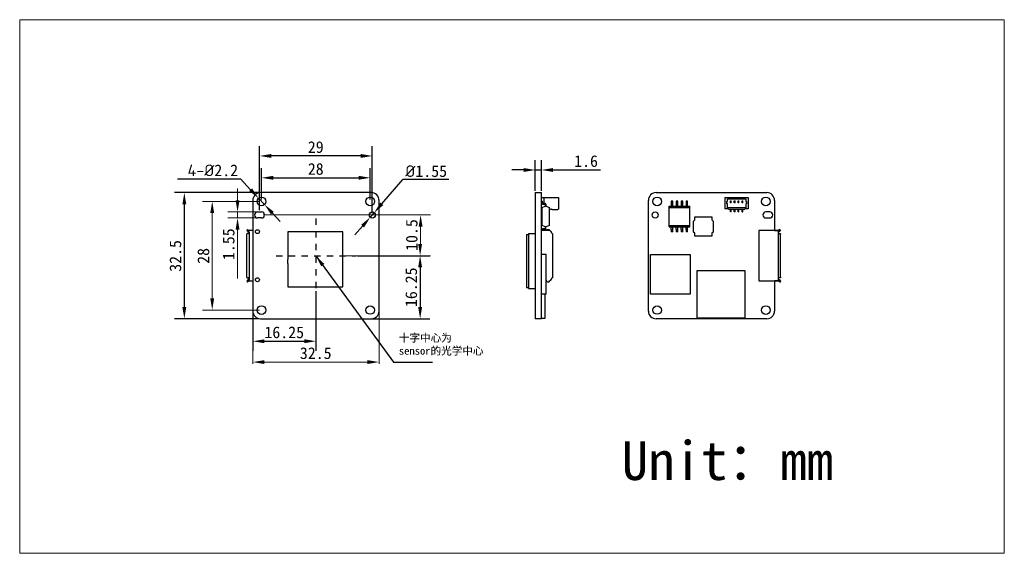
# Model space of a CAD drawing. Header units: millimetres. Extents: x 30 to 283, y 53 to 190.
import ezdxf

# ---------------------------------------------------------------- set-up
doc = ezdxf.new("R2010")
doc.units = ezdxf.units.MM
doc.header["$LTSCALE"] = 16.335
doc.header["$PDMODE"] = 3
doc.header["$PDSIZE"] = 8
doc.linetypes.add('DOT', pattern=[0.2, 0.1, -0.1])
doc.layers.get('0').update_dxf_attribs({"linetype": 'CONTINUOUS'})
doc.layers.get('Defpoints').update_dxf_attribs({"linetype": 'CONTINUOUS'})
for name, color, linetype in [('00_COMPONENTS', 7, 'CONTINUOUS'), ('20_ALL_FEATURES', 7, 'CONTINUOUS'), ('IMX178LQJ_C_DXF_CONTINUOUS_LINE', 7, 'CONTINUOUS'), ('SNR_PCB_DRW_DXF_DIMENSION', 7, 'CONTINUOUS'), ('SNR_PCB_DXF_CONTINUOUS_LINE', 7, 'CONTINUOUS'), ('ZX360D-B-10PDXF_CONTINUOUS_LINE', 7, 'CONTINUOUS')]:
    doc.layers.add(name, color=color, linetype=linetype)
doc.layers.add('201_CAM_FRONDXF_CONTINUOUS_LINE', color=7, linetype='CONTINUOUS', lineweight=30)
doc.styles.get("Standard").update_dxf_attribs({"font": 'simfang.ttf'})
doc.dimstyles.new('DIMSTYLE_1', dxfattribs={"dimtxt": 3, "dimasz": 3, "dimexe": 2.5, "dimexo": 0.5, "dimgap": 0.75, "dimtad": 1, "dimdsep": 46, "dimtxsty": 'STANDARD', "dimblk": '_FILLED', "dimcen": 0.09, "dimclrt": 256, "dimazin": 2, "dimtp": 0.2, "dimtm": 0.2, "dimtfac": 1, "dimtofl": 0, "dimtmove": 0, "dimatfit": 3, "dimldrblk": '_FILLED', "dimfxl": 1, "dimtolj": 1, "dimarcsym": 0})
doc.dimstyles.new('DIMSTYLE_2', dxfattribs={"dimtxt": 3, "dimasz": 3, "dimexe": 2.5, "dimexo": 0.5, "dimgap": 0.75, "dimtad": 1, "dimdsep": 46, "dimtxsty": 'STANDARD', "dimblk": '_FILLED', "dimblk1": '_FILLED', "dimblk2": '_FILLED', "dimcen": 0.09, "dimclrt": 3, "dimazin": 2, "dimtp": 0.3, "dimtm": 0.3, "dimtfac": 1, "dimtofl": 0, "dimtmove": 0, "dimatfit": 3, "dimldrblk": '_FILLED', "dimfxl": 1, "dimtolj": 1, "dimarcsym": 0})
doc.dimstyles.new('DIMSTYLE_3', dxfattribs={"dimtxt": 3, "dimasz": 3, "dimexe": 2.5, "dimexo": 0.5, "dimtad": 1, "dimdsep": 46, "dimtxsty": 'STANDARD', "dimblk": '_FILLED', "dimblk1": '_FILLED', "dimblk2": '_FILLED', "dimcen": 0.09, "dimclrt": 3, "dimazin": 2, "dimtp": 0.1, "dimtm": 0.1, "dimtfac": 1, "dimtmove": 0, "dimatfit": 2, "dimldrblk": '_FILLED', "dimfxl": 1, "dimtolj": 1, "dimarcsym": 0})

# ---------------------------------------------------------------- blocks, each defined once
blk = doc.blocks.new('_FILLED')
at = {"color": 0, "linetype": 'ByBlock'}
blk.add_solid([(0, 0), (-1, 0.167), (-1, -0.167)], dxfattribs=at)
blk = doc.blocks.new('*D1')
at = {"layer": '00_COMPONENTS', "color": 0, "linetype": 'Continuous', "lineweight": -2}
for p, q in [((91.98, 144), (91.98, 152.08)), ((119.98, 144), (119.98, 152.08)), ((94.98, 149.58), (116.98, 149.58))]:
    blk.add_line(p, q, dxfattribs=at)
at = {"layer": 'Defpoints', "color": 0}
for p in [(119.98, 149.58), (91.98, 143.5), (119.98, 143.5)]:
    blk.add_point(p, dxfattribs=at)
at = {"layer": '00_COMPONENTS', "color": 0, "linetype": 'ByBlock', "lineweight": -2, "xscale": 3, "yscale": 3, "zscale": 3, "rotation": 180}
blk.add_blockref('_FILLED', (91.98, 149.58), dxfattribs=at)
at = {"layer": '00_COMPONENTS', "color": 0, "linetype": 'ByBlock', "lineweight": -2, "xscale": 3, "yscale": 3, "zscale": 3}
blk.add_blockref('_FILLED', (119.98, 149.58), dxfattribs=at)
at = {"layer": '00_COMPONENTS', "color": 3, "lineweight": 15, "insert": (105.94, 153.36), "char_height": 3, "attachment_point": 2}
blk.add_mtext('\\A1;{{\\C7;28}}', dxfattribs=at)
blk = doc.blocks.new('*D2')
at = {"layer": '00_COMPONENTS', "color": 0, "linetype": 'Continuous', "lineweight": -2}
for p, q in [((91.48, 141.28), (91.48, 157.71)), ((120.48, 140.5), (120.48, 157.71)), ((117.48, 155.21), (94.48, 155.21))]:
    blk.add_line(p, q, dxfattribs=at)
at = {"layer": 'Defpoints', "color": 0}
for p in [(91.48, 155.21), (91.48, 140.78), (120.48, 140)]:
    blk.add_point(p, dxfattribs=at)
at = {"layer": '00_COMPONENTS', "color": 0, "linetype": 'ByBlock', "lineweight": -2, "xscale": 3, "yscale": 3, "zscale": 3, "rotation": 180}
blk.add_blockref('_FILLED', (91.48, 155.21), dxfattribs=at)
at = {"layer": '00_COMPONENTS', "color": 0, "linetype": 'ByBlock', "lineweight": -2, "xscale": 3, "yscale": 3, "zscale": 3}
blk.add_blockref('_FILLED', (120.48, 155.21), dxfattribs=at)
at = {"layer": '00_COMPONENTS', "color": 3, "lineweight": 15, "insert": (105.94, 158.99), "char_height": 3, "attachment_point": 2}
blk.add_mtext('\\A1;{{\\C7;29}}', dxfattribs=at)
blk = doc.blocks.new('*D3')
at = {"layer": '00_COMPONENTS', "color": 0, "linetype": 'Continuous', "lineweight": -2}
for p, q in [((91.23, 145.75), (69.6, 145.75)), ((72.1, 142.75), (72.1, 116.25)), ((91.23, 113.25), (69.6, 113.25))]:
    blk.add_line(p, q, dxfattribs=at)
at = {"layer": 'Defpoints', "color": 0}
for p in [(91.73, 145.75), (72.1, 113.25), (91.73, 113.25)]:
    blk.add_point(p, dxfattribs=at)
at = {"layer": '00_COMPONENTS', "color": 0, "linetype": 'ByBlock', "lineweight": -2, "xscale": 3, "yscale": 3, "zscale": 3}
for p, rotation in [((72.1, 145.75), 90), ((72.1, 113.25), 270)]:
    blk.add_blockref('_FILLED', p, dxfattribs=dict(at, rotation=rotation))
at = {"layer": '00_COMPONENTS', "color": 3, "lineweight": 15, "insert": (68.3, 129.45), "char_height": 3, "attachment_point": 2, "rotation": 90}
blk.add_mtext('\\A1;{{\\C7;32.5}}', dxfattribs=at)
blk = doc.blocks.new('*D4')
at = {"layer": '00_COMPONENTS', "color": 0, "lineweight": -2}
for p, q in [((70.38, 149.32), (86.58, 149.32)), ((89.18, 146.52), (86.58, 149.32)), ((92.74, 142.68), (91.22, 144.32)), ((94.78, 140.48), (96.82, 138.28))]:
    blk.add_line(p, q, dxfattribs=at)
at = {"layer": 'Defpoints', "color": 0}
for p in [(91.22, 144.32), (92.74, 142.68)]:
    blk.add_point(p, dxfattribs=at)
at = {"layer": '00_COMPONENTS', "color": 0, "linetype": 'ByBlock', "lineweight": -2, "xscale": 3, "yscale": 3, "zscale": 3}
for p, rotation in [((91.22, 144.32), 312.8425786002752), ((92.74, 142.68), 132.8425786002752)]:
    blk.add_blockref('_FILLED', p, dxfattribs=dict(at, rotation=rotation))
at = {"layer": '00_COMPONENTS', "color": 3, "insert": (85.95, 153), "char_height": 3, "attachment_point": 3}
blk.add_mtext('\\A1;{{\\fISOCPEUR|b0|i0|c0|p34;\\C7;4-%%C\\fFangSong|b0|i0|c134|p49;2.2}}', dxfattribs=at)
blk = doc.blocks.new('*D5')
at = {"layer": '00_COMPONENTS', "color": 0, "lineweight": -2}
for p, q in [((122.96, 142.86), (128.37, 149.12)), ((140.19, 149.12), (128.37, 149.12)), ((119.97, 139.4), (121, 140.59)), ((118, 137.13), (116.04, 134.86))]:
    blk.add_line(p, q, dxfattribs=at)
at = {"layer": 'Defpoints', "color": 0}
for p in [(121, 140.59), (119.97, 139.4)]:
    blk.add_point(p, dxfattribs=at)
at = {"layer": '00_COMPONENTS', "color": 0, "linetype": 'ByBlock', "lineweight": -2, "xscale": 3, "yscale": 3, "zscale": 3}
for p, rotation in [((121, 140.59), 229.1452367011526), ((119.97, 139.4), 49.14523670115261)]:
    blk.add_blockref('_FILLED', p, dxfattribs=dict(at, rotation=rotation))
at = {"layer": '00_COMPONENTS', "color": 3, "insert": (128.99, 152.79), "char_height": 3, "attachment_point": 1}
blk.add_mtext('\\A1;{{\\fISOCPEUR|b0|i0|c0|p34;\\C7;%%C\\fFangSong|b0|i0|c134|p49;1.55}}', dxfattribs=at)
blk = doc.blocks.new('*D39')
at = {"layer": '00_COMPONENTS', "color": 0, "lineweight": -2}
for p, q in [((105.99, 120.38), (105.99, 104.96)), ((89.73, 114.7), (89.73, 104.96)), ((92.73, 107.46), (102.99, 107.46))]:
    blk.add_line(p, q, dxfattribs=at)
at = {"layer": 'Defpoints', "color": 0}
for p in [(105.99, 120.88), (89.73, 115.2), (105.99, 107.46)]:
    blk.add_point(p, dxfattribs=at)
at = {"layer": '00_COMPONENTS', "color": 0, "linetype": 'ByBlock', "lineweight": -2, "xscale": 3, "yscale": 3, "zscale": 3, "rotation": 180}
blk.add_blockref('_FILLED', (89.73, 107.46), dxfattribs=at)
at = {"layer": '00_COMPONENTS', "color": 0, "linetype": 'ByBlock', "lineweight": -2, "xscale": 3, "yscale": 3, "zscale": 3}
blk.add_blockref('_FILLED', (105.99, 107.46), dxfattribs=at)
at = {"layer": '00_COMPONENTS', "insert": (97.83, 109.73), "char_height": 3, "attachment_point": 5}
blk.add_mtext('\\A1;16.25', dxfattribs=at)
blk = doc.blocks.new('*D40')
at = {"layer": '00_COMPONENTS', "color": 0, "lineweight": -2}
for p, q in [((116.73, 129.5), (135.32, 129.5)), ((132.82, 126.5), (132.82, 116.25)), ((117.88, 113.25), (135.32, 113.25))]:
    blk.add_line(p, q, dxfattribs=at)
at = {"layer": 'Defpoints', "color": 0}
for p in [(116.23, 129.5), (117.38, 113.25), (132.82, 113.25)]:
    blk.add_point(p, dxfattribs=at)
at = {"layer": '00_COMPONENTS', "color": 0, "lineweight": -2, "xscale": 3, "yscale": 3, "zscale": 3}
for p, rotation in [((132.82, 129.5), 90), ((132.82, 113.25), 270)]:
    blk.add_blockref('_FILLED', p, dxfattribs=dict(at, rotation=rotation))
at = {"layer": '00_COMPONENTS', "insert": (130.54, 121.37), "char_height": 3, "attachment_point": 5, "rotation": 90}
blk.add_mtext('\\A1;16.25', dxfattribs=at)
blk = doc.blocks.new('*D42')
at = {"layer": '00_COMPONENTS', "color": 0, "lineweight": -2}
for p, q in [((162.47, 146.25), (162.47, 154.09)), ((164.07, 146.25), (164.07, 154.09))]:
    blk.add_line(p, q, dxfattribs=at)
at = {"layer": '00_COMPONENTS', "color": 8, "lineweight": -2}
for p, q in [((159.47, 151.59), (156.47, 151.59)), ((162.47, 151.59), (164.07, 151.59)), ((167.07, 151.59), (179.23, 151.59))]:
    blk.add_line(p, q, dxfattribs=at)
at = {"layer": 'Defpoints', "color": 0}
for p in [(164.07, 151.59), (162.47, 145.75), (164.07, 145.75)]:
    blk.add_point(p, dxfattribs=at)
at = {"layer": '00_COMPONENTS', "color": 8, "lineweight": -2, "xscale": 3, "yscale": 3, "zscale": 3}
blk.add_blockref('_FILLED', (162.47, 151.59), dxfattribs=at)
at = {"layer": '00_COMPONENTS', "color": 8, "lineweight": -2, "xscale": 3, "yscale": 3, "zscale": 3, "rotation": 180}
blk.add_blockref('_FILLED', (164.07, 151.59), dxfattribs=at)
at = {"layer": '00_COMPONENTS', "insert": (175.55, 153.86), "char_height": 3, "attachment_point": 5}
blk.add_mtext('\\A1;1.6', dxfattribs=at)

msp = doc.modelspace()

# ---------------------------------------------------------------- linework, layer by layer
at = {"lineweight": 30}
msp.add_line((220.06, 135.974), (220.06, 123.024), dxfattribs=at)
at = {"layer": '00_COMPONENTS', "color": 8, "linetype": 'Continuous', "lineweight": 15}
for p, q in [((91.481, 143.499), (76.782, 143.499)), ((79.282, 140.499), (79.282, 118.499)), ((90.982, 140.779), (83.309, 140.779)), ((85.809, 140.779), (85.809, 139.219)), ((92.482, 139.999), (135.449, 139.999)), ((90.982, 139.219), (83.309, 139.219)), ((132.949, 136.999), (132.949, 132.499)), ((85.809, 136.219), (85.809, 123.661)), ((113.681, 129.499), (135.449, 129.499)), ((89.732, 128.999), (89.732, 101.673)), ((122.232, 128.999), (122.232, 101.673)), ((91.481, 115.499), (76.782, 115.499)), ((92.732, 102.093), (119.232, 102.093))]:
    msp.add_line(p, q, dxfattribs=at)
at = {"layer": '00_COMPONENTS', "color": 7, "lineweight": 30}
for p, q in [((164.59, 144.402), (164.07, 144.402)), ((164.27, 143.559), (164.07, 143.559)), ((164.108, 143.004), (164.074, 143.499)), ((164.22, 141.961), (164.995, 142.249)), ((164.27, 143.559), (164.309, 142.992)), ((164.988, 142.992), (164.309, 142.992)), ((164.32, 142.792), (164.988, 142.792)), ((164.74, 142.992), (164.74, 144.502)), ((164.74, 144.502), (168.49, 144.502)), ((164.995, 142.785), (164.995, 142.249)), ((165.195, 142.249), (164.995, 142.249)), ((165.195, 142.785), (165.195, 142.249)), ((165.195, 142.249), (166.17, 141.961)), ((168.49, 144.502), (168.49, 141.502)), ((196.951, 136.969), (196.951, 142.249)), ((196.951, 142.249), (202.231, 142.249)), ((197.481, 143.559), (197.481, 142.249)), ((197.901, 143.559), (197.481, 143.559)), ((197.901, 143.004), (197.901, 143.559)), ((197.901, 142.249), (197.901, 142.992)), ((198.751, 143.559), (198.751, 142.249)), ((199.171, 143.559), (198.751, 143.559)), ((199.171, 143.004), (199.171, 143.559)), ((199.171, 142.249), (199.171, 142.992)), ((200.021, 143.559), (200.021, 142.249)), ((200.441, 143.559), (200.021, 143.559)), ((200.441, 143.004), (200.441, 143.559)), ((200.441, 142.249), (200.441, 142.992)), ((201.291, 143.559), (201.291, 142.249)), ((201.711, 143.559), (201.291, 143.559)), ((201.711, 143.004), (201.711, 143.559)), ((201.711, 142.249), (201.711, 142.992)), ((202.231, 136.969), (202.231, 142.249)), ((211.313, 144.502), (211.313, 141.602)), ((211.313, 144.502), (217.313, 144.502)), ((211.763, 142.902), (211.763, 143.502)), ((211.763, 143.502), (211.963, 143.502)), ((211.963, 142.902), (211.763, 142.902)), ((211.963, 143.502), (211.963, 144.152)), ((211.963, 144.152), (216.663, 144.152)), ((211.963, 141.802), (211.963, 142.902)), ((212.713, 143.092), (212.713, 143.602)), ((212.713, 143.602), (212.913, 143.602)), ((212.913, 143.092), (212.713, 143.092)), ((212.913, 143.092), (212.913, 143.602)), ((213.713, 143.092), (213.713, 143.602)), ((213.713, 143.602), (213.913, 143.602)), ((213.913, 143.092), (213.713, 143.092)), ((213.913, 143.092), (213.913, 143.602)), ((214.713, 143.092), (214.713, 143.602)), ((214.713, 143.602), (214.913, 143.602)), ((214.913, 143.092), (214.713, 143.092)), ((214.913, 143.092), (214.913, 143.602)), ((215.713, 143.092), (215.713, 143.602)), ((215.713, 143.602), (215.913, 143.602)), ((215.913, 143.092), (215.713, 143.092)), ((215.913, 143.092), (215.913, 143.602)), ((216.663, 144.152), (216.663, 143.502)), ((216.663, 143.502), (216.863, 143.502)), ((216.663, 142.902), (216.663, 141.802)), ((216.863, 142.902), (216.663, 142.902)), ((216.863, 143.502), (216.863, 142.902)), ((217.313, 144.502), (217.313, 141.602)), ((164.22, 137.256), (164.22, 141.961)), ((166.17, 137.256), (166.17, 141.961)), ((166.17, 141.532), (166.63, 141.532)), ((166.808, 141.45), (166.698, 141.514)), ((166.876, 141.432), (168.205, 141.432)), ((168.323, 141.502), (168.49, 141.502)), ((196.951, 141.961), (202.231, 141.961)), ((203.541, 138.73), (203.541, 139.522)), ((203.541, 139.522), (207.959, 139.522)), ((207.959, 139.522), (207.959, 138.73)), ((212.213, 141.602), (211.313, 141.602)), ((216.663, 141.802), (211.963, 141.802)), ((212.213, 141.602), (212.213, 141.502)), ((212.213, 141.502), (216.413, 141.502)), ((212.713, 140.802), (212.713, 141.502)), ((212.913, 140.802), (212.713, 140.802)), ((212.913, 140.802), (212.913, 141.502)), ((213.713, 140.802), (213.713, 141.502)), ((213.913, 140.802), (213.713, 140.802)), ((213.913, 140.802), (213.913, 141.502)), ((214.713, 140.802), (214.713, 141.502)), ((214.913, 140.802), (214.713, 140.802)), ((214.913, 140.802), (214.913, 141.502)), ((215.713, 140.802), (215.713, 141.502)), ((215.713, 140.802), (215.913, 140.802)), ((215.913, 140.802), (215.913, 141.502)), ((216.413, 141.502), (216.413, 141.602)), ((217.313, 141.602), (216.413, 141.602)), ((164.995, 136.969), (164.22, 137.256)), ((164.995, 136.969), (165.195, 136.969)), ((164.995, 136.969), (164.995, 136.432)), ((166.17, 137.256), (165.195, 136.969)), ((165.195, 136.432), (165.195, 136.969)), ((196.951, 137.256), (202.231, 137.256)), ((196.951, 136.969), (202.231, 136.969)), ((197.481, 136.225), (197.481, 136.969)), ((197.901, 135.659), (197.901, 136.969)), ((198.751, 136.225), (198.751, 136.969)), ((199.171, 135.659), (199.171, 136.969)), ((200.021, 136.225), (200.021, 136.969)), ((200.441, 135.659), (200.441, 136.969)), ((201.291, 136.225), (201.291, 136.969)), ((201.711, 135.659), (201.711, 136.969)), ((203.25, 138.439), (203.541, 138.73)), ((203.25, 135.606), (203.25, 138.439)), ((207.959, 138.73), (208.25, 138.439)), ((208.25, 138.439), (208.25, 135.606)), ((164.092, 135.974), (164.108, 136.213)), ((164.309, 136.225), (164.292, 135.974)), ((164.309, 136.225), (164.988, 136.225)), ((164.988, 136.425), (164.32, 136.425)), ((197.481, 136.213), (197.481, 135.659)), ((197.901, 135.659), (197.481, 135.659)), ((198.751, 136.213), (198.751, 135.659)), ((199.171, 135.659), (198.751, 135.659)), ((200.021, 136.213), (200.021, 135.659)), ((200.441, 135.659), (200.021, 135.659)), ((201.291, 136.213), (201.291, 135.659)), ((201.711, 135.659), (201.291, 135.659)), ((203.541, 135.314), (203.25, 135.606)), ((203.541, 134.522), (203.541, 135.314)), ((207.959, 134.522), (203.541, 134.522)), ((208.25, 135.606), (207.959, 135.314)), ((207.959, 135.314), (207.959, 134.522)), ((165.289, 129.854), (164.07, 129.854)), ((165.289, 119.6), (165.289, 129.854)), ((192.101, 119.6), (192.101, 129.854)), ((192.101, 129.854), (202.355, 129.854)), ((202.355, 129.854), (202.355, 119.6)), ((204.185, 113.408), (204.185, 125.662)), ((204.185, 125.662), (216.439, 125.662)), ((216.439, 125.662), (216.439, 113.408)), ((165.289, 119.6), (164.07, 119.6)), ((165.06, 113.408), (165.06, 119.6)), ((202.355, 119.6), (192.101, 119.6)), ((164.07, 113.408), (165.06, 113.408)), ((216.439, 113.408), (204.185, 113.408))]:
    msp.add_line(p, q, dxfattribs=at)
at = {"layer": '00_COMPONENTS', "color": 1, "linetype": 'DOT'}
for p, q in [((105.986, 139.118), (105.986, 120.803)), ((95.709, 129.499), (116.263, 129.499))]:
    msp.add_line(p, q, dxfattribs=at)
at = {"layer": '00_COMPONENTS', "color": 7}
for p, q in [((98.726, 135.659), (98.726, 128.549)), ((112.946, 135.659), (98.726, 135.659)), ((112.946, 121.439), (112.946, 135.659)), ((98.726, 127.451), (98.726, 121.439)), ((98.726, 121.439), (112.946, 121.439))]:
    msp.add_line(p, q, dxfattribs=at)
at = {"layer": '00_COMPONENTS', "lineweight": 30}
for p, q in [((166.7, 135.324), (166.7, 135.314)), ((166.845, 135.214), (166.765, 135.214)), ((166.7, 123.674), (166.7, 123.684)), ((166.765, 123.784), (166.845, 123.784))]:
    msp.add_line(p, q, dxfattribs=at)
at = {"layer": '00_COMPONENTS', "color": 4}
msp.add_line((98.726, 127.451), (98.726, 128.549), dxfattribs=at)
at = {"layer": '00_COMPONENTS', "color": 7}
for centre in [(90.918, 135.691), (90.918, 123.306)]:
    msp.add_circle(centre, 0.508, dxfattribs=at)
at = {"layer": '00_COMPONENTS', "color": 7, "lineweight": 30}
for centre, radius, start, end in [((164.32, 143.004), 0.212, 180, 270), ((164.59, 144.252), 0.15, 0, 90.00004), ((164.988, 142.785), 0.207, 0, 90), ((164.988, 142.785), 0.007, 0, 90), ((166.63, 141.397), 0.135, 60.00051, 90.0004), ((166.876, 141.567), 0.135, 239.99972, 269.99974), ((168.205, 141.567), 0.135, 269.99996, 331.21782), ((164.32, 136.213), 0.212, 90, 180), ((164.988, 136.432), 0.207, 270, 0), ((164.988, 136.432), 0.007, 270, 0)]:
    msp.add_arc(centre, radius, start, end, dxfattribs=at)
at = {"layer": '201_CAM_FRONDXF_CONTINUOUS_LINE', "lineweight": 15}
msp.add_lwpolyline([(29.706, 190.327), (283.252, 190.327), (283.252, 52.806), (29.706, 52.806)], close=True, dxfattribs=at)
at = {"layer": '20_ALL_FEATURES', "color": 7, "lineweight": 30}
for p, q in [((162.47, 145.749), (162.47, 113.249)), ((162.47, 145.749), (164.07, 145.749)), ((160.19, 134.932), (160.19, 121.332)), ((160.19, 134.932), (160.74, 134.932)), ((160.74, 135.242), (160.74, 121.022)), ((160.74, 135.242), (162.47, 135.242)), ((160.19, 121.332), (160.74, 121.332)), ((160.74, 121.022), (162.47, 121.022)), ((164.07, 113.249), (162.47, 113.249))]:
    msp.add_line(p, q, dxfattribs=at)
at = {"layer": '20_ALL_FEATURES', "lineweight": 30}
for p, q in [((164.07, 113.249), (164.07, 145.749)), ((165.45, 135.974), (164.07, 135.974)), ((165.45, 135.974), (165.45, 136.151)), ((166.05, 135.974), (165.45, 135.974)), ((165.65, 136.284), (165.85, 136.284)), ((166.05, 136.151), (166.05, 135.974)), ((166.757, 135.214), (166.765, 135.214))]:
    msp.add_line(p, q, dxfattribs=at)
at = {"layer": '20_ALL_FEATURES', "color": 0, "lineweight": 30}
for p, q in [((166.945, 135.014), (166.945, 123.984)), ((165.45, 123.024), (165.289, 123.024)), ((165.45, 122.846), (165.45, 123.024)), ((165.85, 122.713), (165.65, 122.713)), ((166.05, 123.024), (166.05, 122.846)), ((166.765, 123.784), (166.757, 123.784))]:
    msp.add_line(p, q, dxfattribs=at)
at = {"layer": '20_ALL_FEATURES', "color": 7, "lineweight": 30}
msp.add_circle((119.981, 115.499), 1.1, dxfattribs=at)
at = {"layer": '20_ALL_FEATURES', "color": 0, "lineweight": 30}
msp.add_circle((193.841, 115.499), 1.1, dxfattribs=at)
at = {"layer": '20_ALL_FEATURES', "lineweight": 30}
msp.add_arc((166.05, 135.324), 0.65, 0, 90, dxfattribs=at)
at = {"layer": '20_ALL_FEATURES', "color": 0, "lineweight": 30}
msp.add_arc((166.05, 123.674), 0.65, 270, 360, dxfattribs=at)
at = {"layer": '20_ALL_FEATURES', "lineweight": 30}
msp.add_ellipse((166.757, 135.314), major_axis=(0, 0.1), ratio=0.5773503, start_param=-4.712389, end_param=-3.1415925, dxfattribs=at)
at = {"layer": '20_ALL_FEATURES', "color": 0, "lineweight": 30}
msp.add_ellipse((166.757, 123.684), major_axis=(0, 0.1), ratio=0.5773503, start_param=-0.0000001, end_param=1.5707963, dxfattribs=at)
at = {"layer": '20_ALL_FEATURES', "lineweight": 30}
for points, knots in [([(165.45, 136.151), (165.45, 136.169), (165.462, 136.208), (165.509, 136.25), (165.574, 136.278), (165.624, 136.284), (165.65, 136.284)], [0, 0, 0, 0, 0.204385, 0.4357677, 0.7038127, 1, 1, 1, 1]), ([(165.85, 136.284), (165.875, 136.284), (165.925, 136.278), (165.99, 136.25), (166.037, 136.208), (166.05, 136.169), (166.05, 136.151)], [0, 0, 0, 0, 0.2961873, 0.5642323, 0.795615, 1, 1, 1, 1]), ([(166.845, 135.214), (166.859, 135.214), (166.89, 135.198), (166.92, 135.152), (166.94, 135.088), (166.945, 135.039), (166.945, 135.014)], [0, 0, 0, 0, 0.1726682, 0.396123, 0.677891, 1, 1, 1, 1])]:
    msp.add_open_spline(points, degree=3, knots=knots, dxfattribs=at)
at = {"layer": '20_ALL_FEATURES', "color": 0, "lineweight": 30}
for points, knots in [([(165.65, 122.713), (165.624, 122.713), (165.574, 122.719), (165.509, 122.747), (165.462, 122.79), (165.45, 122.828), (165.45, 122.846)], [0, 0, 0, 0, 0.2961873, 0.5642323, 0.795615, 1, 1, 1, 1]), ([(166.05, 122.846), (166.05, 122.828), (166.037, 122.79), (165.99, 122.747), (165.925, 122.719), (165.875, 122.713), (165.85, 122.713)], [0, 0, 0, 0, 0.204385, 0.4357677, 0.7038127, 1, 1, 1, 1]), ([(166.945, 123.984), (166.945, 123.958), (166.94, 123.909), (166.92, 123.845), (166.89, 123.799), (166.859, 123.784), (166.845, 123.784)], [0, 0, 0, 0, 0.322109, 0.603877, 0.8273318, 1, 1, 1, 1])]:
    msp.add_open_spline(points, degree=3, knots=knots, dxfattribs=at)
at = {"layer": 'IMX178LQJ_C_DXF_CONTINUOUS_LINE', "color": 7, "linetype": 'Continuous', "lineweight": 30}
for p, q in [((193.591, 145.749), (222.091, 145.749)), ((191.591, 115.249), (191.591, 143.749)), ((224.091, 143.749), (224.091, 135.974)), ((222.841, 140.779), (221.841, 140.779)), ((221.841, 139.219), (222.841, 139.219)), ((88.396, 136.284), (88.163, 136.024)), ((88.163, 136.024), (88.496, 135.725)), ((88.163, 123.984), (88.163, 135.014)), ((88.511, 135.214), (88.336, 135.214)), ((88.396, 136.284), (88.729, 135.986)), ((88.663, 135.214), (88.511, 135.214)), ((89.732, 135.974), (88.763, 135.974)), ((88.763, 135.624), (88.763, 135.314)), ((88.763, 135.314), (88.763, 123.684)), ((224.091, 135.974), (225.06, 135.974)), ((225.06, 135.624), (225.06, 135.314)), ((225.427, 136.284), (225.093, 135.986)), ((225.16, 135.214), (225.312, 135.214)), ((225.312, 135.214), (225.487, 135.214)), ((225.66, 136.024), (225.327, 135.725)), ((225.66, 136.024), (225.427, 136.284)), ((225.66, 123.984), (225.66, 135.014)), ((88.496, 123.272), (88.163, 122.974)), ((88.163, 122.974), (88.396, 122.713)), ((88.336, 123.784), (88.511, 123.784)), ((88.729, 123.011), (88.396, 122.713)), ((88.663, 123.784), (88.511, 123.784)), ((88.763, 123.684), (88.763, 123.024)), ((88.763, 123.024), (89.732, 123.024)), ((225.06, 123.024), (224.091, 123.024)), ((224.091, 123.024), (224.091, 115.249)), ((225.06, 123.684), (225.06, 123.374)), ((225.427, 122.713), (225.093, 123.011)), ((225.312, 123.784), (225.16, 123.784)), ((225.487, 123.784), (225.312, 123.784)), ((225.66, 122.974), (225.327, 123.272)), ((225.66, 122.974), (225.427, 122.713)), ((222.091, 113.249), (193.591, 113.249))]:
    msp.add_line(p, q, dxfattribs=at)
for centre, radius in [((193.841, 143.499), 1.118), ((221.841, 143.499), 1.118), ((193.341, 139.999), 0.787), ((221.841, 115.499), 1.118)]:
    msp.add_circle(centre, radius, dxfattribs=at)
for centre, radius, start, end in [((193.591, 143.749), 2, 90.0005, 179.9995), ((222.091, 143.749), 2, 0.0005, 89.9995), ((221.841, 139.999), 0.78, 90.0035, 269.9965), ((222.841, 139.999), 0.78, 270.001, 89.999), ((88.763, 136.024), 0.4, 228.18969, 270), ((88.663, 135.314), 0.1, 270, 360), ((88.763, 136.024), 0.05, 228.18969, 270), ((225.06, 136.024), 0.05, 270, 311.81031), ((225.06, 136.024), 0.4, 270, 311.81031), ((225.16, 135.314), 0.1, 180, 270), ((88.763, 122.974), 0.4, 90, 131.81031), ((88.663, 123.684), 0.1, 0, 90), ((88.763, 122.974), 0.05, 90, 131.81031), ((225.16, 123.684), 0.1, 90, 180), ((225.06, 122.974), 0.4, 48.18969, 90), ((225.06, 122.974), 0.05, 48.18969, 90), ((193.591, 115.249), 2, 180.001, 269.999), ((222.091, 115.249), 2, 270.0005, 359.9995)]:
    msp.add_arc(centre, radius, start, end, dxfattribs=at)
for points, knots in [([(88.336, 135.214), (88.318, 135.214), (88.281, 135.207), (88.232, 135.177), (88.193, 135.132), (88.168, 135.075), (88.163, 135.034), (88.163, 135.014)], [0, 0, 0, 0, 0.1837172, 0.3771483, 0.5793723, 0.7897464, 1, 1, 1, 1]), ([(225.487, 135.214), (225.505, 135.214), (225.542, 135.207), (225.591, 135.177), (225.63, 135.132), (225.654, 135.075), (225.66, 135.034), (225.66, 135.014)], [0, 0, 0, 0, 0.1837172, 0.3771483, 0.5793723, 0.7897464, 1, 1, 1, 1]), ([(88.163, 123.984), (88.163, 123.963), (88.168, 123.922), (88.193, 123.865), (88.232, 123.82), (88.281, 123.79), (88.318, 123.784), (88.336, 123.784)], [0, 0, 0, 0, 0.2106697, 0.4212123, 0.6234098, 0.8166514, 1, 1, 1, 1]), ([(225.66, 123.984), (225.66, 123.963), (225.654, 123.922), (225.63, 123.865), (225.591, 123.82), (225.542, 123.79), (225.505, 123.784), (225.487, 123.784)], [0, 0, 0, 0, 0.2106697, 0.4212123, 0.6234098, 0.8166514, 1, 1, 1, 1])]:
    msp.add_open_spline(points, degree=3, knots=knots, dxfattribs=at)
at = {"layer": 'SNR_PCB_DRW_DXF_DIMENSION', "color": 8, "linetype": 'Continuous', "lineweight": 15}
msp.add_line((85.809, 143.779), (85.809, 146.779), dxfattribs=at)
at = {"layer": 'SNR_PCB_DXF_CONTINUOUS_LINE', "color": 7, "linetype": 'Continuous', "lineweight": 30}
for p, q in [((120.232, 145.749), (91.732, 145.749)), ((89.732, 143.749), (89.732, 115.249)), ((122.232, 115.249), (122.232, 143.749)), ((90.982, 140.779), (91.982, 140.779)), ((91.982, 139.219), (90.982, 139.219)), ((91.732, 113.249), (120.232, 113.249))]:
    msp.add_line(p, q, dxfattribs=at)
for centre, radius in [((91.981, 143.499), 1.118), ((119.982, 143.499), 1.118), ((120.482, 139.999), 0.787), ((91.981, 115.499), 1.118)]:
    msp.add_circle(centre, radius, dxfattribs=at)
for centre, radius, start, end in [((91.732, 143.749), 2, 90.0005, 179.9995), ((120.232, 143.749), 2, 0.0005, 89.9995), ((90.982, 139.999), 0.78, 90.001, 269.999), ((91.982, 139.999), 0.78, 270.0035, 89.9965), ((91.732, 115.249), 2, 180.0005, 269.9995), ((120.232, 115.249), 2, 270.001, 359.999)]:
    msp.add_arc(centre, radius, start, end, dxfattribs=at)
at = {"layer": 'ZX360D-B-10PDXF_CONTINUOUS_LINE', "linetype": 'Continuous', "lineweight": 30}
for p, q in [((225.06, 135.974), (220.06, 135.974)), ((225.06, 135.974), (225.06, 123.024)), ((225.093, 135.986), (225.427, 136.284)), ((225.16, 135.214), (225.487, 135.214)), ((225.328, 135.726), (225.66, 136.024)), ((225.66, 136.024), (225.427, 136.284)), ((225.66, 123.984), (225.66, 135.014)), ((220.06, 123.024), (225.06, 123.024)), ((225.093, 123.011), (225.427, 122.713)), ((225.487, 123.784), (225.16, 123.784)), ((225.328, 123.271), (225.66, 122.974)), ((225.427, 122.713), (225.66, 122.974))]:
    msp.add_line(p, q, dxfattribs=at)
for centre, radius, start, end in [((225.06, 136.024), 0.05, 270, 311.81031), ((225.06, 136.024), 0.4, 270, 311.81031), ((225.16, 135.314), 0.1, 180, 270), ((225.16, 123.684), 0.1, 90, 180), ((225.06, 122.974), 0.4, 48.18969, 90), ((225.06, 122.974), 0.05, 48.18969, 90)]:
    msp.add_arc(centre, radius, start, end, dxfattribs=at)
for points, knots in [([(225.487, 135.214), (225.509, 135.214), (225.556, 135.202), (225.634, 135.142), (225.66, 135.064), (225.66, 135.014)], [0, 0, 0, 0, 0.2349069, 0.4804536, 1, 1, 1, 1]), ([(225.66, 123.984), (225.66, 123.933), (225.634, 123.856), (225.556, 123.795), (225.509, 123.784), (225.487, 123.784)], [0, 0, 0, 0, 0.5195431, 0.7650916, 1, 1, 1, 1])]:
    msp.add_open_spline(points, degree=3, knots=knots, dxfattribs=at)

# ---------------------------------------------------------------- block references
at = {"layer": '00_COMPONENTS', "color": 8, "linetype": 'Continuous', "lineweight": 15, "xscale": 3, "yscale": 3, "zscale": 3}
for p, rotation in [((79.282, 143.499), 90), ((85.809, 140.779), 270), ((132.949, 139.999), 90), ((85.809, 139.219), 90), ((132.819, 129.499), 270), ((79.282, 115.499), 270), ((89.732, 102.093), 180)]:
    msp.add_blockref('_FILLED', p, dxfattribs=dict(at, rotation=rotation))
msp.add_blockref('_FILLED', (122.232, 102.093), dxfattribs=at)

# ---------------------------------------------------------------- texts
at = {"insert": (184.73, 81.702), "char_height": 10, "attachment_point": 1}
msp.add_mtext_dynamic_manual_height_columns('Unit：mm', width=63.84355, gutter_width=1, heights=[0], dxfattribs=at)
at = {"layer": '00_COMPONENTS', "color": 7, "linetype": 'Continuous', "lineweight": 15, "insert": (82.007, 132.469), "char_height": 3, "width": 8.56714, "attachment_point": 2, "rotation": 90}
msp.add_mtext('\\A1;1.55', dxfattribs=at)
at = {"layer": '00_COMPONENTS', "color": 7, "linetype": 'Continuous', "lineweight": 15, "insert": (75.498, 129.455), "char_height": 3, "attachment_point": 2, "rotation": 90}
msp.add_mtext('\\A1;28', dxfattribs=at)
at = {"layer": '00_COMPONENTS', "char_height": 2, "attachment_point": 1}
for insert in [(127.332, 109.327), (127.358, 109.326)]:
    msp.add_mtext_dynamic_manual_height_columns('十字中心为\\Psensor的光学中心', width=41.06683, gutter_width=1, heights=[0], dxfattribs=dict(at, insert=insert))
at = {"layer": 'SNR_PCB_DRW_DXF_DIMENSION', "color": 7, "linetype": 'Continuous', "lineweight": 15, "insert": (129.147, 134.828), "char_height": 3, "attachment_point": 2, "rotation": 90}
msp.add_mtext('\\A1;10.5', dxfattribs=at)
at = {"layer": 'SNR_PCB_DRW_DXF_DIMENSION', "color": 3, "linetype": 'Continuous', "lineweight": 15, "insert": (105.938, 105.894), "char_height": 3, "attachment_point": 2}
msp.add_mtext('\\A1;{\\C7;32.5}', dxfattribs=at)

# ---------------------------------------------------------------- dimensions: what is measured, and where the dimension line sits
at = {"layer": '00_COMPONENTS', "color": 8, "linetype": 'Continuous', "lineweight": 15}
for base, p1, p2, angle, picture, middle in [((91.482, 155.209), (120.482, 139.999), (91.482, 140.779), 180, '*D2', (105.944, 155.209)), ((72.104, 113.249), (91.732, 145.749), (91.732, 113.249), 270, '*D3', (72.104, 129.455))]:
    dim = msp.add_linear_dim(base=base, p1=p1, p2=p2, angle=angle, text='{{\\C7;<>}}', dimstyle='DIMSTYLE_2', dxfattribs=at)
    dim.commit()
    dim.dimension.update_dxf_attribs({"geometry": picture, "text_midpoint": middle, "dimtype": 160})
at = {"layer": '00_COMPONENTS'}
dim = msp.add_linear_dim(base=(164.07, 151.588), p1=(162.47, 145.749), p2=(164.07, 145.749), dimstyle='DIMSTYLE_1', override={"dimclrd": 8, "dimtofl": 1}, dxfattribs=at)
dim.commit()
dim.dimension.update_dxf_attribs({"geometry": '*D42', "text_midpoint": (175.55, 151.588), "dimtype": 160})
at = {"layer": '00_COMPONENTS', "color": 8}
for p1, p2, text, picture, middle in [((92.741, 142.679), (91.221, 144.318), '{{\\fISOCPEUR|b0|i0|c0|p34;\\C7;4-%%C\\fFangSong|b0|i0|c134|p49;2.2}}', '*D4', (78.165, 149.325)), ((119.966, 139.403), (120.997, 140.594), '{{\\fISOCPEUR|b0|i0|c0|p34;\\C7;%%C\\fFangSong|b0|i0|c134|p49;1.55}}', '*D5', (134.593, 149.117))]:
    dim = msp.add_diameter_dim_2p(p1=p1, p2=p2, text=text, dimstyle='DIMSTYLE_3', override={"dimtih": 1, "dimtoh": 1, "dimpost": '<>'}, dxfattribs=at)
    dim.commit()
    dim.dimension.update_dxf_attribs({"geometry": picture, "text_midpoint": middle, "dimtype": 163})
at = {"layer": '00_COMPONENTS', "color": 8, "linetype": 'Continuous', "lineweight": 15}
dim = msp.add_linear_dim(base=(119.982, 149.577), p1=(91.981, 143.499), p2=(119.982, 143.499), text='{{\\C7;<>}}', dimstyle='DIMSTYLE_2', dxfattribs=at)
dim.commit()
dim.dimension.update_dxf_attribs({"geometry": '*D1', "text_midpoint": (105.938, 149.577), "dimtype": 160})
at = {"layer": '00_COMPONENTS', "color": 8}
dim = msp.add_linear_dim(base=(132.819, 113.249), p1=(116.233, 129.499), p2=(117.384, 113.249), angle=90, dimstyle='DIMSTYLE_1', dxfattribs=at)
dim.commit()
dim.dimension.update_dxf_attribs({"geometry": '*D40', "text_midpoint": (130.543, 121.374)})
dim = msp.add_linear_dim(base=(105.986, 107.456), p1=(89.732, 115.198), p2=(105.986, 120.882), dimstyle='DIMSTYLE_1', dxfattribs=at)
dim.commit()
dim.dimension.update_dxf_attribs({"geometry": '*D39', "text_midpoint": (97.831, 107.456), "dimtype": 160})

# ---------------------------------------------------------------- leaders
msp.add_leader([(105.986, 129.499), (125.954, 102.044), (136.023, 102.044)], dimstyle='DIMSTYLE_1', override={"dimgap": 0.75, "dimtad": 0}, dxfattribs=at)

doc.saveas('drawing.dxf')
